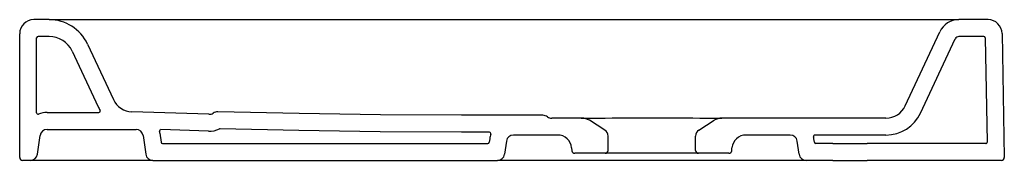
# Model space of a CAD drawing. Header units: millimetres. Extents: x 4248.421 to 4249.119, y 3251.119 to 3251.219.
import ezdxf

# ---------------------------------------------------------------- set-up
doc = ezdxf.new("R2010")
doc.units = ezdxf.units.MM
doc.layers.add('9', color=9, linetype='Continuous')
doc.layers.add('SANINDUSA', color=3, linetype='Continuous')

msp = doc.modelspace()

# ---------------------------------------------------------------- linework, layer by layer
at = {"layer": '9'}
for p, q in [((4248.55486, 3251.15195), (4248.55486, 3251.15195)), ((4248.55776, 3251.15278), (4248.55776, 3251.15278)), ((4248.79791, 3251.14925), (4248.79791, 3251.14925)), ((4248.92258, 3251.14925), (4248.92258, 3251.14925))]:
    msp.add_line(p, q, dxfattribs=at)
at = {"layer": 'SANINDUSA'}
for p, q in [((4248.44155, 3251.21924), (4248.43066, 3251.21924)), ((4248.44155, 3251.21924), (4248.50066, 3251.21924)), ((4248.50066, 3251.21924), (4249.03717, 3251.21924)), ((4249.03717, 3251.21924), (4249.08673, 3251.21924)), ((4249.10734, 3251.21924), (4249.08673, 3251.21924)), ((4248.42066, 3251.12124), (4248.42066, 3251.20924)), ((4249.04857, 3251.15791), (4249.07313, 3251.21058)), ((4249.11734, 3251.20941), (4249.11888, 3251.12127)), ((4248.43266, 3251.15305), (4248.43266, 3251.20624)), ((4248.44155, 3251.20724), (4248.43366, 3251.20724)), ((4249.05945, 3251.15284), (4249.08401, 3251.20551)), ((4249.10439, 3251.20724), (4249.08673, 3251.20724)), ((4249.10539, 3251.20626), (4249.10669, 3251.13226)), ((4248.45786, 3251.19684), (4248.47628, 3251.15735)), ((4248.46874, 3251.20192), (4248.48715, 3251.16242)), ((4248.55486, 3251.15195), (4248.50019, 3251.15377)), ((4248.4401, 3251.15324), (4248.47681, 3251.15324)), ((4248.8193, 3251.14925), (4248.79791, 3251.14925)), ((4248.8356, 3251.14072), (4248.82468, 3251.14768)), ((4248.90223, 3251.14072), (4248.91315, 3251.14768)), ((4249.03498, 3251.14925), (4248.91853, 3251.14925)), ((4248.4401, 3251.14124), (4248.50322, 3251.14124)), ((4248.55446, 3251.13996), (4248.52084, 3251.14108)), ((4248.43327, 3251.12354), (4248.43515, 3251.13693)), ((4248.50817, 3251.13693), (4248.51006, 3251.12354)), ((4248.52006, 3251.1386), (4248.52097, 3251.1321)), ((4248.75396, 3251.13461), (4248.7536, 3251.1321)), ((4248.76584, 3251.13294), (4248.76452, 3251.12354)), ((4248.80211, 3251.13725), (4248.77079, 3251.13725)), ((4248.83791, 3251.12624), (4248.83791, 3251.13651)), ((4248.89991, 3251.12624), (4248.89991, 3251.13651)), ((4248.96704, 3251.13725), (4248.93572, 3251.13725)), ((4248.97331, 3251.12354), (4248.97199, 3251.13294)), ((4248.98423, 3251.1321), (4248.98387, 3251.13461)), ((4249.03498, 3251.13725), (4248.98459, 3251.13725)), ((4248.52196, 3251.13124), (4248.75261, 3251.13124)), ((4248.81208, 3251.12812), (4248.81225, 3251.12606)), ((4248.92557, 3251.12606), (4248.92575, 3251.12812)), ((4248.99726, 3251.13124), (4248.98522, 3251.13124)), ((4248.99726, 3251.13124), (4249.02157, 3251.13124)), ((4249.10569, 3251.13124), (4249.02157, 3251.13124)), ((4248.42831, 3251.11924), (4248.42266, 3251.11924)), ((4248.51501, 3251.11924), (4248.42831, 3251.11924)), ((4248.51501, 3251.11924), (4248.75957, 3251.11924)), ((4248.97826, 3251.11924), (4248.75957, 3251.11924)), ((4248.83591, 3251.12424), (4248.81425, 3251.12424)), ((4248.90091, 3251.12424), (4248.83591, 3251.12424)), ((4248.92358, 3251.12424), (4248.90091, 3251.12424)), ((4248.99726, 3251.11924), (4248.97826, 3251.11924)), ((4248.99726, 3251.11924), (4249.02157, 3251.11924)), ((4249.10172, 3251.11924), (4249.02157, 3251.11924)), ((4249.10865, 3251.11924), (4249.10172, 3251.11924)), ((4249.11688, 3251.11924), (4249.10865, 3251.11924))]:
    msp.add_line(p, q, dxfattribs=at)
at = {"layer": 'SANINDUSA', "flags": 128}
for points in [[(4248.79159, 3251.15125), (4248.734, 3251.15125), (4248.67641, 3251.15158), (4248.61882, 3251.15242), (4248.56124, 3251.15377)], [(4248.81891, 3251.14925), (4248.82076, 3251.14927), (4248.82371, 3251.14929), (4248.82725, 3251.1493), (4248.83131, 3251.14932), (4248.83584, 3251.14933), (4248.84079, 3251.14935), (4248.8461, 3251.14936), (4248.85169, 3251.14937), (4248.85749, 3251.14938), (4248.86346, 3251.14938), (4248.86948, 3251.14938), (4248.87549, 3251.14938), (4248.88145, 3251.14938), (4248.88722, 3251.14937), (4248.89276, 3251.14936), (4248.89801, 3251.14934), (4248.90289, 3251.14933), (4248.90733, 3251.14931), (4248.9113, 3251.1493), (4248.91473, 3251.14928), (4248.91853, 3251.14925)], [(4248.75382, 3251.13925), (4248.73397, 3251.13925), (4248.67629, 3251.13958), (4248.61859, 3251.14042), (4248.56283, 3251.14173)]]:
    msp.add_lwpolyline(points, dxfattribs=at)
at = {"layer": 'SANINDUSA'}
for centre, radius, start, end in [((4248.43066, 3251.20924), 0.01, 90, 180), ((4248.44154, 3251.18922), 0.03002, 24.97996, 90.02004), ((4249.08673, 3251.20424), 0.015, 90, 155), ((4249.10734, 3251.20924), 0.01, 1, 90), ((4248.43366, 3251.20624), 0.001, 90, 180), ((4248.44154, 3251.18922), 0.01802, 24.97996, 90.02004), ((4249.08673, 3251.20424), 0.003, 90, 155), ((4249.10439, 3251.20624), 0.001, 1, 90), ((4248.50075, 3251.16876), 0.015, 205, 267.85239), ((4248.50075, 3251.16876), 0.027, 205, 211.24706), ((4248.47681, 3251.15424), 0.001, 270, 31.24706), ((4248.56107, 3251.14778), 0.006, 88.39529, 123.46397), ((4249.03498, 3251.16425), 0.015, 270, 335), ((4248.43366, 3251.15305), 0.001, 180, 290.9581), ((4248.4401, 3251.13624), 0.017, 90, 110.9581), ((4248.555, 3251.15695), 0.005, 268.33903, 303.46397), ((4248.79159, 3251.14525), 0.006, 54.90325, 90.00014), ((4248.79791, 3251.15425), 0.005, 234.90325, 269.99997), ((4248.8193, 3251.13925), 0.01, 57.5, 89.99996), ((4248.91853, 3251.13925), 0.01, 90, 122.5), ((4249.03498, 3251.16425), 0.027, 270, 335), ((4248.4401, 3251.13624), 0.005, 90, 172), ((4248.50322, 3251.13624), 0.005, 8, 90), ((4248.52081, 3251.14008), 0.001, 88.09567, 192.32474), ((4248.50322, 3251.13624), 0.017, 8, 12.32474), ((4248.555, 3251.15695), 0.017, 268.33903, 295.69901), ((4248.56281, 3251.14073), 0.001, 88.65148, 115.69901), ((4248.83291, 3251.13651), 0.005, 0, 57.5), ((4248.90491, 3251.13651), 0.005, 122.5, 180), ((4248.75382, 3251.13825), 0.001, 340.52376, 89.99782), ((4248.77079, 3251.13225), 0.017, 160.52376, 172), ((4248.77079, 3251.13225), 0.005, 89.99968, 172), ((4248.80211, 3251.12725), 0.01, 5, 89.99994), ((4248.93572, 3251.12725), 0.01, 90, 175), ((4248.96704, 3251.13225), 0.005, 8, 90), ((4248.98459, 3251.13625), 0.001, 90, 192.83959), ((4248.96704, 3251.13225), 0.017, 8, 12.83959), ((4248.52196, 3251.13224), 0.001, 188, 270), ((4248.75261, 3251.13224), 0.001, 270, 352), ((4248.81425, 3251.12624), 0.002, 185, 270), ((4248.83591, 3251.12624), 0.002, 270, 0), ((4248.90191, 3251.12624), 0.002, 180, 270), ((4248.92358, 3251.12624), 0.002, 270, 355), ((4248.98522, 3251.13224), 0.001, 188, 270), ((4249.10569, 3251.13224), 0.001, 270, 1), ((4248.42266, 3251.12124), 0.002, 180, 270), ((4248.42831, 3251.12424), 0.005, 270, 352), ((4248.51501, 3251.12424), 0.005, 188, 270), ((4248.75957, 3251.12424), 0.005, 270, 352), ((4248.97826, 3251.12424), 0.005, 188, 270), ((4249.11688, 3251.12124), 0.002, 270, 1)]:
    msp.add_arc(centre, radius, start, end, dxfattribs=at)

doc.saveas('drawing.dxf')
